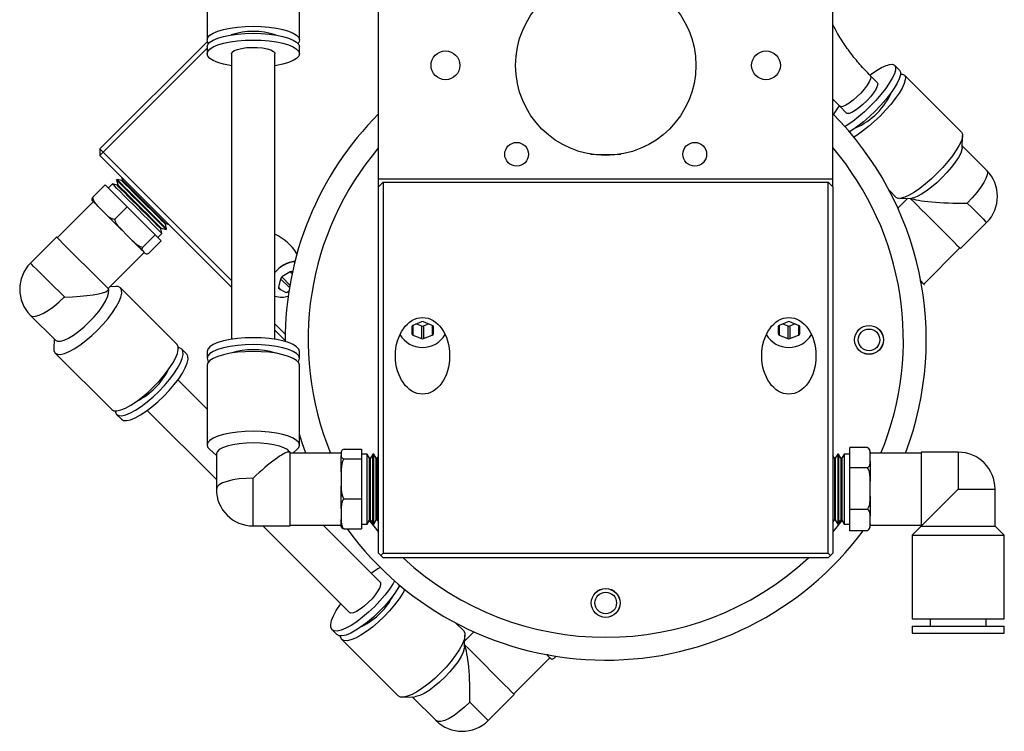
# Model space of a CAD drawing. Header units: inches. Extents: x 1.7 to 30.3, y 1.1 to 21.6.
# Tile 7 of 8: x 24.9 to 30.3, y 9.1 to 13. Entities that reach past the tile are written whole.
import ezdxf

# ---------------------------------------------------------------- set-up
doc = ezdxf.new("R2010")
doc.units = ezdxf.units.IN
doc.header["$MEASUREMENT"] = 0

msp = doc.modelspace()

# ---------------------------------------------------------------- linework, layer by layer
at = {"color": 7, "linetype": 'Continuous', "lineweight": 25}
for p, q in [((26.8853, 12.0923), (26.8853, 13.5728)), ((29.3653, 12.0923), (29.3653, 13.5728)), ((25.9491, 13.2872), (25.9491, 12.851)), ((26.453, 12.851), (26.453, 13.2872)), ((25.3638, 12.2557), (25.9507, 12.8426)), ((25.9491, 12.8056), (25.3815, 12.238)), ((25.9491, 12.8134), (25.9491, 12.7758)), ((26.453, 12.7758), (26.453, 12.8134)), ((26.083, 12.7758), (26.083, 11.2154)), ((26.3192, 11.2154), (26.3192, 12.7758)), ((29.7291, 12.6862), (29.7022, 12.7131)), ((29.6075, 12.6185), (29.5702, 12.6558)), ((30.0683, 12.3471), (29.756, 12.6593)), ((29.3653, 12.5282), (29.4032, 12.4888)), ((29.4032, 12.4888), (29.4405, 12.4515)), ((30.0716, 12.2623), (30.074, 12.3288)), ((30.205, 12.139), (30.072, 12.2721)), ((25.3815, 12.238), (25.3638, 12.2557)), ((25.3638, 12.2557), (25.3638, 12.2203)), ((25.3815, 12.238), (25.3638, 12.2203)), ((26.083, 11.5012), (25.3638, 12.2203)), ((25.3815, 12.238), (26.083, 11.5366)), ((25.482, 12.1021), (25.4864, 12.0859)), ((25.3251, 11.9922), (25.3923, 12.0594)), ((25.3923, 12.0594), (25.5119, 11.9398)), ((25.432, 12.0643), (25.4097, 12.042)), ((25.4579, 12.0574), (25.432, 12.0643)), ((25.4572, 12.0896), (25.4542, 12.0865)), ((25.4542, 12.0865), (25.4611, 12.0606)), ((25.4831, 12.0826), (25.4572, 12.0896)), ((25.4611, 12.0606), (25.4579, 12.0574)), ((25.4864, 12.0859), (25.4831, 12.0826)), ((26.8853, 12.0923), (29.3653, 12.0923)), ((26.8853, 12.0483), (26.8853, 12.0923)), ((26.8853, 12.0483), (26.9103, 12.0733)), ((26.8853, 10.0473), (26.8853, 12.0483)), ((26.9103, 12.0733), (29.3403, 12.0733)), ((26.9103, 12.0733), (26.9103, 10.0473)), ((29.3403, 12.0733), (29.3653, 12.0483)), ((29.3403, 10.0473), (29.3403, 12.0733)), ((29.3653, 12.0483), (29.3653, 12.0923)), ((29.3653, 12.0483), (29.3653, 10.0473)), ((29.6725, 12.0302), (29.7119, 11.9907)), ((29.7302, 11.985), (29.7967, 11.9874)), ((25.328, 11.9679), (25.1309, 11.7708)), ((25.3526, 11.9432), (25.3742, 11.9217)), ((25.4447, 11.8726), (25.5119, 11.9398)), ((25.5119, 11.9398), (25.6647, 11.787)), ((29.7742, 11.9866), (29.7202, 11.9326)), ((25.3742, 11.9217), (25.3957, 11.9001)), ((25.7211, 11.8446), (25.7244, 11.8479)), ((25.728, 11.8188), (25.7211, 11.8446)), ((25.7244, 11.8479), (25.7406, 11.8436)), ((30.0625, 11.7114), (30.205, 11.854)), ((25.1275, 11.7741), (24.985, 11.6316)), ((25.4829, 11.813), (25.5104, 11.7855)), ((25.5104, 11.7855), (25.5379, 11.758)), ((25.5975, 11.7198), (25.6647, 11.787)), ((25.6647, 11.787), (25.6979, 11.7538)), ((25.6805, 11.7712), (25.7028, 11.7935)), ((25.6958, 11.8194), (25.6991, 11.8227)), ((25.7028, 11.7935), (25.6958, 11.8194)), ((25.6991, 11.8227), (25.725, 11.8157)), ((25.725, 11.8157), (25.728, 11.8188)), ((25.6306, 11.6866), (25.6979, 11.7538)), ((25.4092, 11.4924), (25.6063, 11.6895)), ((25.5974, 11.6985), (25.6033, 11.6925)), ((25.6033, 11.6925), (25.6093, 11.6865)), ((29.8621, 11.5177), (30.0592, 11.7148)), ((26.4026, 11.584), (26.3573, 11.5561)), ((26.4129, 11.5737), (26.4026, 11.584)), ((26.4151, 11.5837), (26.4125, 11.5851)), ((26.4149, 11.5828), (26.4125, 11.5851)), ((25.4508, 11.5045), (25.4199, 11.503)), ((26.3503, 11.5467), (26.3396, 11.4997)), ((26.3987, 11.4983), (26.3503, 11.5467)), ((26.4011, 11.5123), (26.3573, 11.5561)), ((29.8454, 11.5343), (29.8486, 11.5311)), ((29.8566, 11.5231), (29.8486, 11.5311)), ((29.8646, 11.5151), (29.8566, 11.5231)), ((29.8646, 11.5151), (29.865, 11.5147)), ((25.4062, 11.4826), (25.4126, 11.489)), ((25.7844, 11.1885), (25.476, 11.4969)), ((26.3543, 11.485), (26.3396, 11.4997)), ((26.3425, 11.4915), (26.377, 11.4725)), ((26.3869, 11.4736), (26.3957, 11.479)), ((26.3964, 11.4838), (26.3953, 11.4788)), ((24.985, 11.3465), (25.1212, 11.2103)), ((26.3192, 11.3003), (26.3755, 11.244)), ((27.1194, 11.311), (27.0721, 11.2917)), ((27.0721, 11.2917), (27.0721, 11.2387)), ((27.0924, 11.3), (27.1194, 11.289)), ((27.1194, 11.289), (27.1194, 11.2194)), ((27.1784, 11.2917), (27.1312, 11.311)), ((27.1312, 11.289), (27.1581, 11.3)), ((27.1312, 11.289), (27.1312, 11.2194)), ((27.1784, 11.2917), (27.1784, 11.2387)), ((29.1194, 11.311), (29.0721, 11.2917)), ((29.0721, 11.2917), (29.0721, 11.2387)), ((29.0924, 11.3), (29.1194, 11.289)), ((29.1194, 11.289), (29.1194, 11.2194)), ((29.1784, 11.2917), (29.1312, 11.311)), ((29.1312, 11.289), (29.1581, 11.3)), ((29.1312, 11.289), (29.1312, 11.2194)), ((29.1784, 11.2917), (29.1784, 11.2387)), ((26.3753, 11.2089), (26.3192, 11.265)), ((27.0662, 11.2845), (27.0662, 11.2459)), ((27.0721, 11.2387), (27.1194, 11.2194)), ((27.1312, 11.2194), (27.1784, 11.2387)), ((27.1843, 11.2459), (27.1843, 11.2845)), ((29.0662, 11.2845), (29.0662, 11.2459)), ((29.0721, 11.2387), (29.1194, 11.2194)), ((29.1312, 11.2194), (29.1784, 11.2387)), ((29.1843, 11.2459), (29.1843, 11.2845)), ((25.1145, 11.217), (25.112, 11.1658)), ((25.1196, 11.1406), (25.4281, 10.8322)), ((25.8376, 11.1353), (25.811, 11.1619)), ((25.9491, 11.1495), (25.9491, 11.1119)), ((26.453, 11.1119), (26.453, 11.1495)), ((25.9491, 11.0743), (25.9491, 10.6381)), ((26.453, 10.6381), (26.453, 11.0743)), ((25.9491, 10.8345), (25.7896, 10.994)), ((25.4546, 10.8056), (25.4812, 10.779)), ((25.6225, 10.827), (25.9995, 10.45)), ((25.9615, 10.6149), (25.9995, 10.5805)), ((25.9995, 10.59), (25.9995, 10.3973)), ((26.4026, 10.5988), (26.3936, 10.5988)), ((26.4026, 10.1957), (26.4026, 10.5988)), ((26.6814, 10.5941), (26.4026, 10.5941)), ((26.4177, 10.5941), (26.4406, 10.6149)), ((26.6814, 10.5982), (26.6814, 10.5886)), ((26.6965, 10.6153), (26.7916, 10.6153)), ((26.7916, 10.6153), (26.7916, 10.5619)), ((29.554, 10.6245), (29.4589, 10.6245)), ((29.4589, 10.5138), (29.4589, 10.6245)), ((29.5578, 10.6219), (29.5565, 10.623)), ((29.5691, 10.5983), (29.5691, 10.5891)), ((29.8479, 10.5941), (29.5691, 10.5941)), ((30.0494, 10.5988), (29.8479, 10.5988)), ((29.8479, 10.5988), (29.8479, 10.1957)), ((30.0494, 10.5988), (30.0494, 10.3973)), ((26.6814, 10.5886), (26.6814, 10.579)), ((26.6814, 10.4921), (26.6814, 10.579)), ((26.6965, 10.5619), (26.7916, 10.5619)), ((26.8231, 10.5888), (26.7916, 10.5888)), ((26.7916, 10.5619), (26.7916, 10.3438)), ((26.8231, 10.2058), (26.8231, 10.5888)), ((26.8365, 10.5655), (26.8231, 10.5887)), ((26.8411, 10.5655), (26.8365, 10.5655)), ((26.8365, 10.229), (26.8365, 10.5655)), ((26.8545, 10.5887), (26.8411, 10.5655)), ((26.8411, 10.229), (26.8411, 10.5655)), ((26.8588, 10.5888), (26.8545, 10.5888)), ((26.8545, 10.2058), (26.8545, 10.5888)), ((26.8588, 10.2058), (26.8588, 10.5888)), ((26.8722, 10.5655), (26.8588, 10.5887)), ((26.8769, 10.5655), (26.8722, 10.5655)), ((26.8722, 10.229), (26.8722, 10.5655)), ((26.8853, 10.5801), (26.8769, 10.5655)), ((26.8769, 10.229), (26.8769, 10.5655)), ((29.3737, 10.5655), (29.3653, 10.5801)), ((29.3783, 10.5655), (29.3737, 10.5655)), ((29.3737, 10.5655), (29.3737, 10.229)), ((29.3917, 10.5887), (29.3783, 10.5655)), ((29.3783, 10.5655), (29.3783, 10.229)), ((29.396, 10.5888), (29.3917, 10.5888)), ((29.3917, 10.5888), (29.3917, 10.2058)), ((29.396, 10.5888), (29.396, 10.2058)), ((29.4094, 10.5655), (29.396, 10.5887)), ((29.414, 10.5655), (29.4094, 10.5655)), ((29.4094, 10.5655), (29.4094, 10.229)), ((29.4274, 10.5887), (29.414, 10.5655)), ((29.414, 10.5655), (29.414, 10.229)), ((29.4589, 10.5888), (29.4274, 10.5888)), ((29.4274, 10.5888), (29.4274, 10.2058)), ((29.5691, 10.5692), (29.5691, 10.5891)), ((29.5691, 10.5492), (29.5691, 10.5692)), ((29.5691, 10.5492), (29.5691, 10.4411)), ((26.6814, 10.4921), (26.6814, 10.4528)), ((29.4589, 10.2865), (29.4589, 10.5138)), ((29.554, 10.5138), (29.4589, 10.5138)), ((26.2011, 10.1957), (26.2011, 10.457)), ((26.6814, 10.4528), (26.6814, 10.4136)), ((29.5691, 10.4002), (29.5691, 10.4411)), ((26.6814, 10.2911), (26.6814, 10.4136)), ((29.5691, 10.3593), (29.5691, 10.4002)), ((30.0494, 10.3973), (30.251, 10.3973)), ((30.251, 10.1955), (30.251, 10.3973)), ((26.6965, 10.3438), (26.7916, 10.3438)), ((26.7916, 10.3438), (26.7916, 10.1792)), ((29.5691, 10.3593), (29.5691, 10.2492)), ((26.6814, 10.2911), (26.6814, 10.2615)), ((29.554, 10.2865), (29.4589, 10.2865)), ((29.4589, 10.17), (29.4589, 10.2865)), ((26.6814, 10.2615), (26.6814, 10.2319)), ((26.6814, 10.1963), (26.6814, 10.2319)), ((26.8231, 10.2058), (26.8365, 10.229)), ((26.8365, 10.229), (26.8411, 10.229)), ((26.8411, 10.229), (26.8545, 10.2058)), ((26.8588, 10.2058), (26.8722, 10.229)), ((26.8722, 10.229), (26.8769, 10.229)), ((26.8769, 10.229), (26.8853, 10.2145)), ((29.3653, 10.2145), (29.3737, 10.229)), ((29.3737, 10.229), (29.3783, 10.229)), ((29.3783, 10.229), (29.3917, 10.2058)), ((29.396, 10.2058), (29.4094, 10.229)), ((29.4094, 10.229), (29.414, 10.229)), ((29.414, 10.229), (29.4274, 10.2058)), ((29.5691, 10.2283), (29.5691, 10.2492)), ((29.5691, 10.2073), (29.5691, 10.2283)), ((26.2011, 10.1957), (26.4026, 10.1957)), ((26.2538, 10.1957), (26.7259, 9.7236)), ((26.4026, 10.2004), (26.6814, 10.2004)), ((26.8929, 9.8907), (26.5832, 10.2004)), ((26.6965, 10.1792), (26.7916, 10.1792)), ((26.7916, 10.2058), (26.8231, 10.2058)), ((26.8545, 10.2058), (26.8588, 10.2058)), ((29.3917, 10.2058), (29.396, 10.2058)), ((29.4274, 10.2058), (29.4589, 10.2058)), ((29.554, 10.17), (29.4589, 10.17)), ((29.5563, 10.1719), (29.554, 10.17)), ((29.5691, 10.2073), (29.5691, 10.1962)), ((29.5691, 10.2004), (29.8479, 10.2004)), ((29.8479, 10.1955), (29.7975, 10.1451)), ((29.8479, 10.1957), (29.8479, 10.1955)), ((29.8479, 10.1955), (30.251, 10.1955)), ((30.3014, 10.1451), (30.251, 10.1955)), ((29.7975, 10.1451), (29.7975, 9.6884)), ((29.7975, 10.1451), (30.3014, 10.1451)), ((30.3014, 9.6884), (30.3014, 10.1451)), ((26.8978, 10.0348), (26.8853, 10.0473)), ((26.8978, 10.0348), (26.9103, 10.0473)), ((26.9103, 10.0223), (26.8978, 10.0348)), ((26.9103, 10.0473), (29.3403, 10.0473)), ((29.3403, 10.0223), (26.9103, 10.0223)), ((29.3403, 10.0473), (29.3528, 10.0348)), ((29.3528, 10.0348), (29.3403, 10.0223)), ((29.3528, 10.0348), (29.3653, 10.0473)), ((29.7975, 9.6884), (30.3014, 9.6884)), ((29.8959, 9.6884), (29.8959, 9.649)), ((30.203, 9.649), (30.203, 9.6884)), ((26.6312, 9.629), (26.6578, 9.6024)), ((27.3492, 9.6237), (27.3076, 9.6653)), ((29.7975, 9.649), (29.7975, 9.6097)), ((29.7975, 9.649), (30.3014, 9.649)), ((30.3014, 9.6097), (30.3014, 9.649)), ((26.6844, 9.5758), (26.9928, 9.2674)), ((27.3536, 9.5339), (27.3568, 9.5985)), ((27.4052, 9.6175), (27.3553, 9.5676)), ((29.7975, 9.6097), (30.3014, 9.6097)), ((27.623, 9.2786), (27.8201, 9.4757)), ((27.8111, 9.4847), (27.8035, 9.4924)), ((27.8111, 9.4847), (27.8171, 9.4787)), ((27.8171, 9.4787), (27.8231, 9.4727)), ((27.8444, 9.4728), (27.8551, 9.4835)), ((27.018, 9.2598), (27.0826, 9.2629)), ((27.0692, 9.2623), (27.1988, 9.1327)), ((27.4838, 9.1327), (27.6264, 9.2753))]:
    msp.add_line(p, q, dxfattribs=at)
at = {"color": 7, "linetype": 'Continuous', "lineweight": 25, "flags": 128}
for points in [[(25.9491, 12.851), (25.9529, 12.864), (25.9643, 12.8766), (25.9829, 12.8884), (26.008, 12.899), (26.0391, 12.9082), (26.0751, 12.9157), (26.1149, 12.9212), (26.1573, 12.9246), (26.2011, 12.9257), (26.2448, 12.9246), (26.2872, 12.9212), (26.3271, 12.9157), (26.363, 12.9082), (26.3941, 12.899), (26.4193, 12.8884), (26.4378, 12.8766), (26.4492, 12.864), (26.453, 12.851), (26.4492, 12.8381), (26.4449, 12.8322)], [(25.9491, 12.8134), (25.9529, 12.8264), (25.9643, 12.839), (25.9829, 12.8508), (26.008, 12.8614), (26.0391, 12.8706), (26.0751, 12.8781), (26.1149, 12.8836), (26.1573, 12.887), (26.2011, 12.8881), (26.2448, 12.887), (26.2872, 12.8836), (26.3271, 12.8781), (26.363, 12.8706), (26.3941, 12.8614), (26.4193, 12.8508), (26.4378, 12.839), (26.4492, 12.8264), (26.453, 12.8134), (26.453, 12.8134)], [(25.9572, 12.8322), (25.9529, 12.8381), (25.9491, 12.851)], [(25.9491, 12.7758), (25.9529, 12.7888), (25.9643, 12.8014), (25.9829, 12.8132), (26.008, 12.8238), (26.0391, 12.833), (26.0751, 12.8405), (26.1149, 12.846), (26.1573, 12.8494), (26.2011, 12.8505), (26.2448, 12.8494), (26.2872, 12.846), (26.3271, 12.8405), (26.363, 12.833), (26.3941, 12.8238), (26.4193, 12.8132), (26.4378, 12.8014), (26.4492, 12.7888), (26.453, 12.7758), (26.4492, 12.7629), (26.4378, 12.7503), (26.4193, 12.7385), (26.3941, 12.7278), (26.363, 12.7186), (26.3271, 12.7111), (26.3192, 12.7098)], [(26.083, 12.7758), (26.0867, 12.7845), (26.0976, 12.7927), (26.115, 12.7998), (26.1378, 12.8054), (26.1646, 12.8091), (26.1936, 12.8108), (26.2232, 12.8102), (26.2514, 12.8075), (26.2764, 12.8028), (26.2966, 12.7964), (26.3109, 12.7887), (26.3182, 12.7802), (26.3192, 12.7758)], [(26.083, 12.7098), (26.0751, 12.7111), (26.0391, 12.7186), (26.008, 12.7278), (25.9829, 12.7385), (25.9643, 12.7503), (25.9529, 12.7629), (25.9491, 12.7758)], [(29.7022, 12.7131), (29.7074, 12.7025), (29.707, 12.6868), (29.7011, 12.6665), (29.6897, 12.6422), (29.6734, 12.6147), (29.6525, 12.5847), (29.6277, 12.5532), (29.5997, 12.5211), (29.5695, 12.4895), (29.5379, 12.4593), (29.5058, 12.4313), (29.4743, 12.4065), (29.4443, 12.3856), (29.4312, 12.3774)], [(29.7291, 12.6862), (29.7343, 12.6756), (29.7339, 12.6599), (29.728, 12.6396), (29.7166, 12.6153), (29.7003, 12.5878), (29.6794, 12.5578), (29.6546, 12.5263), (29.6267, 12.4942), (29.5964, 12.4626), (29.5648, 12.4323), (29.5327, 12.4044), (29.5012, 12.3796), (29.4712, 12.3587), (29.4559, 12.3492)], [(29.5684, 12.6594), (29.5737, 12.6634), (29.6037, 12.6843), (29.6313, 12.7007), (29.6556, 12.712), (29.6759, 12.7179), (29.6916, 12.7183), (29.7022, 12.7131)], [(29.5702, 12.6558), (29.5728, 12.6502), (29.5713, 12.6386), (29.5645, 12.6228), (29.5529, 12.6039), (29.537, 12.5829), (29.518, 12.5613), (29.4971, 12.5404), (29.4755, 12.5215), (29.4546, 12.5058), (29.4357, 12.4942), (29.42, 12.4876), (29.4085, 12.4863), (29.4032, 12.4888)], [(29.756, 12.6593), (29.7612, 12.6487), (29.7608, 12.633), (29.7549, 12.6127), (29.7436, 12.5884), (29.7272, 12.5608), (29.7063, 12.5309), (29.6815, 12.4994), (29.6536, 12.4673), (29.6233, 12.4357), (29.5917, 12.4054), (29.5596, 12.3775), (29.5281, 12.3527), (29.4982, 12.3318), (29.4798, 12.3205)], [(29.7346, 12.6648), (29.7454, 12.6645), (29.756, 12.6593)], [(29.6075, 12.6185), (29.6102, 12.6106), (29.6075, 12.5979), (29.5995, 12.5813), (29.5868, 12.5617), (29.5701, 12.5405), (29.5505, 12.5189), (29.5293, 12.4984), (29.5077, 12.4801), (29.4872, 12.4653), (29.469, 12.4549), (29.4542, 12.4495), (29.4438, 12.4494), (29.4405, 12.4515)], [(30.0683, 12.3471), (30.0735, 12.3365), (30.0731, 12.3208), (30.0671, 12.3005), (30.0558, 12.2762), (30.0395, 12.2486), (30.0186, 12.2186), (29.9938, 12.1871), (29.9658, 12.1551), (29.9356, 12.1234), (29.9039, 12.0932), (29.8719, 12.0652), (29.8404, 12.0404), (29.8104, 12.0195), (29.7828, 12.0032), (29.7585, 11.9919), (29.7382, 11.9859), (29.7225, 11.9855), (29.7119, 11.9907)], [(30.0716, 12.2623), (30.0702, 12.2522), (30.0633, 12.2327), (30.0511, 12.2095), (30.034, 12.1834), (30.0127, 12.1554), (29.988, 12.1266), (29.9609, 12.0981), (29.9324, 12.071), (29.9036, 12.0463), (29.8756, 12.025), (29.8495, 12.0079), (29.8262, 11.9957), (29.8068, 11.9888), (29.7967, 11.9874)], [(30.205, 12.139), (30.2094, 12.1292), (30.2081, 12.1143), (30.2012, 12.0948), (30.189, 12.0716), (30.1719, 12.0454), (30.1507, 12.0174), (30.126, 11.9886), (30.0989, 11.9601)], [(25.7028, 11.7935), (25.702, 11.7942), (25.6964, 11.7998), (25.6856, 11.8107), (25.6698, 11.8264), (25.6499, 11.8463), (25.6266, 11.8696), (25.6009, 11.8954), (25.5738, 11.9225), (25.5465, 11.9498), (25.52, 11.9763), (25.4954, 12.0009), (25.4738, 12.0225), (25.456, 12.0403), (25.4428, 12.0535), (25.4346, 12.0616), (25.432, 12.0643)], [(25.725, 11.8157), (25.7243, 11.8165), (25.7187, 11.8221), (25.7078, 11.8329), (25.6921, 11.8487), (25.6721, 11.8686), (25.6489, 11.8919), (25.6231, 11.9176), (25.596, 11.9447), (25.5687, 11.972), (25.5422, 11.9985), (25.5176, 12.0231), (25.496, 12.0447), (25.4782, 12.0625), (25.465, 12.0757), (25.4569, 12.0838), (25.4542, 12.0865)], [(25.728, 11.8188), (25.7273, 11.8195), (25.7217, 11.8251), (25.7108, 11.836), (25.6951, 11.8517), (25.6752, 11.8716), (25.6519, 11.8949), (25.6262, 11.9206), (25.5991, 11.9477), (25.5717, 11.9751), (25.5452, 12.0016), (25.5206, 12.0261), (25.499, 12.0477), (25.4813, 12.0655), (25.468, 12.0788), (25.4599, 12.0869), (25.4572, 12.0896)], [(25.6958, 11.8194), (25.6948, 11.8204), (25.6887, 11.8266), (25.6773, 11.8379), (25.6612, 11.854), (25.6412, 11.874), (25.6182, 11.897), (25.5933, 11.922), (25.5675, 11.9477), (25.5423, 11.973), (25.5186, 11.9966), (25.4977, 12.0176), (25.4804, 12.0348), (25.4677, 12.0475), (25.4601, 12.0552), (25.4579, 12.0574)], [(25.6991, 11.8227), (25.6981, 11.8237), (25.6919, 11.8298), (25.6806, 11.8412), (25.6645, 11.8573), (25.6445, 11.8773), (25.6215, 11.9003), (25.5965, 11.9252), (25.5708, 11.951), (25.5455, 11.9762), (25.5219, 11.9999), (25.5009, 12.0208), (25.4837, 12.0381), (25.471, 12.0508), (25.4633, 12.0584), (25.4611, 12.0606)], [(25.7211, 11.8446), (25.72, 11.8457), (25.7139, 11.8518), (25.7025, 11.8632), (25.6865, 11.8792), (25.6665, 11.8992), (25.6435, 11.9223), (25.6185, 11.9472), (25.5928, 11.9729), (25.5675, 11.9982), (25.5438, 12.0219), (25.5229, 12.0428), (25.5057, 12.0601), (25.4929, 12.0728), (25.4853, 12.0804), (25.4831, 12.0826)], [(25.7244, 11.8479), (25.7233, 11.849), (25.7172, 11.8551), (25.7058, 11.8665), (25.6898, 11.8825), (25.6698, 11.9025), (25.6467, 11.9255), (25.6218, 11.9505), (25.5961, 11.9762), (25.5708, 12.0015), (25.5471, 12.0252), (25.5262, 12.0461), (25.5089, 12.0633), (25.4962, 12.0761), (25.4886, 12.0837), (25.4864, 12.0859)], [(25.3526, 11.9432), (25.3463, 11.9495), (25.3407, 11.9551), (25.3359, 11.9599), (25.332, 11.9638), (25.3289, 11.9669), (25.3267, 11.9691), (25.3254, 11.9704), (25.325, 11.9709)], [(29.7869, 11.987), (29.7919, 11.982), (29.8066, 11.9674), (29.8256, 11.9483), (29.8482, 11.9257), (29.8736, 11.9003), (29.9008, 11.8731), (29.9288, 11.8452), (29.9563, 11.8176), (29.9825, 11.7914), (30.0063, 11.7676), (30.0268, 11.7471), (30.0431, 11.7308), (30.0548, 11.7192), (30.0612, 11.7127), (30.0625, 11.7114)], [(30.0989, 11.9601), (30.1251, 11.9339), (30.1488, 11.9101), (30.1693, 11.8897), (30.1857, 11.8733), (30.1973, 11.8617), (30.2038, 11.8552), (30.205, 11.854)], [(25.4829, 11.813), (25.4716, 11.8243), (25.4602, 11.8356), (25.449, 11.8469), (25.4378, 11.858), (25.4268, 11.869), (25.4161, 11.8797), (25.4057, 11.8901), (25.3957, 11.9001)], [(25.4126, 11.489), (25.412, 11.4896), (25.4067, 11.4949), (25.3962, 11.5055), (25.3808, 11.5208), (25.3612, 11.5405), (25.338, 11.5636), (25.3123, 11.5893), (25.2849, 11.6167), (25.257, 11.6446), (25.2296, 11.6721), (25.2037, 11.698), (25.1803, 11.7213), (25.1605, 11.7412), (25.1448, 11.7569), (25.1339, 11.7677), (25.1283, 11.7733), (25.1275, 11.7741)], [(25.5974, 11.6985), (25.5924, 11.7034), (25.5867, 11.7092), (25.5802, 11.7157), (25.5729, 11.7229), (25.565, 11.7308), (25.5565, 11.7393), (25.5475, 11.7484), (25.5379, 11.758)], [(25.1698, 11.4468), (25.1424, 11.4742), (25.1145, 11.5021), (25.087, 11.5295), (25.0611, 11.5554), (25.0378, 11.5788), (25.0179, 11.5986), (25.0022, 11.6143), (24.9914, 11.6252), (24.9858, 11.6308), (24.985, 11.6316)], [(25.1196, 11.1406), (25.1315, 11.1341), (25.1484, 11.1333), (25.1699, 11.138), (25.1953, 11.1483), (25.2237, 11.1638), (25.2545, 11.1839), (25.2865, 11.2082), (25.3189, 11.2358), (25.3506, 11.2659), (25.3808, 11.2977), (25.4084, 11.3301), (25.4326, 11.3621), (25.4528, 11.3928), (25.4682, 11.4213), (25.4785, 11.4466), (25.4833, 11.4681), (25.4824, 11.485), (25.476, 11.4969), (25.4641, 11.5034), (25.4508, 11.5045)], [(25.1212, 11.2103), (25.1322, 11.2047), (25.1483, 11.2049), (25.1687, 11.2108), (25.1929, 11.2221), (25.2197, 11.2385), (25.2483, 11.2592), (25.2774, 11.2835), (25.306, 11.3105), (25.333, 11.3392), (25.3574, 11.3683), (25.3781, 11.3968), (25.3944, 11.4237), (25.4058, 11.4478), (25.4116, 11.4683), (25.4118, 11.4843), (25.411, 11.4875)], [(24.985, 11.3465), (24.996, 11.341), (25.012, 11.3412), (25.0325, 11.3471), (25.0566, 11.3584), (25.0835, 11.3747), (25.112, 11.3955), (25.1411, 11.4198), (25.1698, 11.4468)], [(25.4281, 10.8322), (25.4399, 10.8257), (25.4569, 10.8249), (25.4783, 10.8296), (25.5037, 10.8399), (25.5322, 10.8554), (25.5629, 10.8755), (25.5949, 10.8998), (25.6273, 10.9274), (25.659, 10.9575), (25.6892, 10.9893), (25.7168, 11.0216), (25.741, 11.0537), (25.7612, 11.0844), (25.7767, 11.1129), (25.7869, 11.1382), (25.7917, 11.1597), (25.7909, 11.1766), (25.7844, 11.1885), (25.7844, 11.1885)], [(26.453, 11.1495), (26.4492, 11.1624), (26.4378, 11.175), (26.4193, 11.1868), (26.3941, 11.1975), (26.363, 11.2067), (26.3271, 11.2142), (26.2872, 11.2197), (26.2448, 11.223), (26.2011, 11.2242), (26.1573, 11.223), (26.1149, 11.2197), (26.0751, 11.2142), (26.0391, 11.2067), (26.008, 11.1975), (25.9829, 11.1868), (25.9643, 11.175), (25.9529, 11.1624), (25.9491, 11.1495)], [(26.4449, 11.0931), (26.4492, 11.0989), (26.453, 11.1119), (26.4492, 11.1248), (26.4378, 11.1374), (26.4193, 11.1492), (26.3941, 11.1599), (26.363, 11.1691), (26.3271, 11.1766), (26.2872, 11.1821), (26.2448, 11.1854), (26.2011, 11.1866), (26.1573, 11.1854), (26.1149, 11.1821), (26.0751, 11.1766), (26.0391, 11.1691), (26.008, 11.1599), (25.9829, 11.1492), (25.9643, 11.1374), (25.9529, 11.1248), (25.9491, 11.1119)], [(25.112, 11.1658), (25.1132, 11.1525), (25.1196, 11.1406)], [(25.4546, 10.8056), (25.4665, 10.7991), (25.4835, 10.7983), (25.5049, 10.803), (25.5303, 10.8133), (25.5587, 10.8288), (25.5895, 10.8489), (25.6215, 10.8732), (25.6539, 10.9008), (25.6856, 10.9309), (25.7158, 10.9627), (25.7434, 10.9951), (25.7676, 11.0271), (25.7878, 11.0578), (25.8032, 11.0863), (25.8135, 11.1116), (25.8183, 11.1331), (25.8174, 11.15), (25.811, 11.1619), (25.7991, 11.1684), (25.792, 11.1695)], [(25.4812, 10.779), (25.4931, 10.7725), (25.51, 10.7717), (25.5315, 10.7765), (25.5569, 10.7867), (25.5853, 10.8022), (25.6161, 10.8223), (25.6481, 10.8466), (25.6805, 10.8742), (25.7122, 10.9043), (25.7424, 10.9361), (25.77, 10.9685), (25.7942, 11.0005), (25.8144, 11.0312), (25.8298, 11.0597), (25.8401, 11.0851), (25.8449, 11.1065), (25.844, 11.1235), (25.8376, 11.1353), (25.8376, 11.1353)], [(26.453, 11.0743), (26.4492, 11.0872), (26.4378, 11.0998), (26.4193, 11.1116), (26.3941, 11.1223), (26.363, 11.1315), (26.3271, 11.139), (26.2872, 11.1445), (26.2448, 11.1478), (26.2011, 11.149), (26.1573, 11.1478), (26.1149, 11.1445), (26.0751, 11.139), (26.0391, 11.1315), (26.008, 11.1223), (25.9829, 11.1116), (25.9643, 11.0998), (25.9529, 11.0872), (25.9491, 11.0743)], [(25.9491, 11.1119), (25.9529, 11.0989), (25.9572, 11.0931)], [(25.4471, 10.8246), (25.4482, 10.8175), (25.4546, 10.8056)], [(26.4406, 10.6149), (26.4492, 10.6251), (26.453, 10.6381), (26.4492, 10.6511), (26.4378, 10.6636), (26.4193, 10.6754), (26.3941, 10.6861), (26.363, 10.6953), (26.3271, 10.7028), (26.2872, 10.7083), (26.2448, 10.7117), (26.2011, 10.7128), (26.1573, 10.7117), (26.1149, 10.7083), (26.0751, 10.7028), (26.0391, 10.6953), (26.008, 10.6861), (25.9829, 10.6754), (25.9643, 10.6636), (25.9529, 10.6511), (25.9491, 10.6381)], [(26.4004, 10.5988), (26.3988, 10.6016), (26.3873, 10.6128), (26.3687, 10.6232), (26.3436, 10.6322), (26.3131, 10.6397), (26.2782, 10.6452), (26.2404, 10.6486), (26.2011, 10.6497), (26.1617, 10.6486), (26.1239, 10.6452), (26.0891, 10.6397), (26.0585, 10.6322), (26.0335, 10.6232), (26.0148, 10.6128), (26.0034, 10.6016), (25.9995, 10.59)], [(26.4882, 10.5941), (26.4681, 10.65), (26.453, 10.6966)], [(25.9491, 10.6381), (25.9529, 10.6251), (25.9615, 10.6149)], [(26.2011, 10.457), (26.1617, 10.4559), (26.1239, 10.4525), (26.0891, 10.447), (26.0585, 10.4395), (26.0335, 10.4305), (26.0148, 10.4201), (26.0034, 10.4089), (25.9995, 10.3973)], [(30.0494, 10.3973), (30.0144, 10.3623), (29.9805, 10.3283), (29.9487, 10.2965), (29.9199, 10.2677), (29.895, 10.2429), (29.8749, 10.2227), (29.86, 10.2078), (29.8509, 10.1988), (29.8479, 10.1957)], [(26.8344, 10.2254), (26.8659, 10.1856), (26.8853, 10.1623)], [(29.3653, 10.1623), (29.3671, 10.1645), (29.4161, 10.2254)], [(26.9727, 9.8957), (26.9644, 9.8812), (26.9442, 9.8505), (26.92, 9.8185), (26.8924, 9.7861), (26.8622, 9.7543), (26.8305, 9.7242), (26.7981, 9.6966), (26.7661, 9.6723), (26.7353, 9.6522), (26.7069, 9.6367), (26.6815, 9.6265), (26.66, 9.6217), (26.6431, 9.6225), (26.6312, 9.629)], [(27.0007, 9.8717), (26.991, 9.8546), (26.9708, 9.8239), (26.9466, 9.7919), (26.9189, 9.7595), (26.8888, 9.7278), (26.8571, 9.6976), (26.8247, 9.67), (26.7926, 9.6457), (26.7619, 9.6256), (26.7335, 9.6101), (26.7081, 9.5999), (26.6866, 9.5951), (26.6697, 9.5959), (26.6578, 9.6024)], [(27.029, 9.8484), (27.0176, 9.828), (26.9974, 9.7973), (26.9731, 9.7653), (26.9455, 9.7329), (26.9154, 9.7012), (26.8837, 9.671), (26.8513, 9.6434), (26.8192, 9.6192), (26.7885, 9.599), (26.76, 9.5835), (26.7347, 9.5733), (26.7132, 9.5685), (26.6963, 9.5694), (26.6844, 9.5758)], [(26.8929, 9.8907), (26.8954, 9.8869), (26.8962, 9.8757), (26.8915, 9.8602), (26.8817, 9.8413), (26.8674, 9.8203), (26.8494, 9.7985), (26.8289, 9.7772), (26.8071, 9.7578), (26.7856, 9.7415), (26.7655, 9.7293), (26.7481, 9.722), (26.7347, 9.7201), (26.7259, 9.7236)], [(26.6312, 9.629), (26.6248, 9.6409), (26.6239, 9.6578), (26.6287, 9.6793), (26.639, 9.7046), (26.6544, 9.7331), (26.6746, 9.7638), (26.6792, 9.7703)], [(27.3492, 9.6237), (27.3556, 9.6119), (27.3565, 9.5949), (27.3517, 9.5735), (27.3414, 9.5481), (27.326, 9.5196), (27.3058, 9.4889), (27.2816, 9.4569), (27.2539, 9.4245), (27.2238, 9.3928), (27.1921, 9.3626), (27.1597, 9.335), (27.1277, 9.3107), (27.0969, 9.2906), (27.0685, 9.2751), (27.0431, 9.2649), (27.0216, 9.2601), (27.0047, 9.2609), (26.9928, 9.2674), (26.9928, 9.2674)], [(26.6844, 9.5758), (26.6779, 9.5877), (26.6769, 9.5948)], [(27.3536, 9.5339), (27.3529, 9.5271), (27.347, 9.5066), (27.3357, 9.4824), (27.3193, 9.4556), (27.2986, 9.427), (27.2743, 9.3979), (27.2473, 9.3693), (27.2187, 9.3423), (27.1895, 9.318), (27.161, 9.2972), (27.1341, 9.2809), (27.11, 9.2695), (27.0895, 9.2637), (27.0826, 9.2629)], [(27.6264, 9.2753), (27.6258, 9.2759), (27.6205, 9.2811), (27.61, 9.2917), (27.5946, 9.307), (27.575, 9.3267), (27.5518, 9.3498), (27.5261, 9.3756), (27.4987, 9.4029), (27.4708, 9.4309), (27.4433, 9.4583), (27.4174, 9.4842), (27.3941, 9.5075), (27.3742, 9.5274), (27.3586, 9.5431), (27.3543, 9.5473)], [(27.3835, 9.233), (27.3549, 9.206), (27.3258, 9.1817), (27.2972, 9.161), (27.2704, 9.1446), (27.2463, 9.1333), (27.2258, 9.1274), (27.2097, 9.1272), (27.1988, 9.1327)], [(27.4838, 9.1327), (27.4832, 9.1333), (27.478, 9.1386), (27.4674, 9.1491), (27.4521, 9.1645), (27.4324, 9.1841), (27.4093, 9.2073), (27.3835, 9.233)]]:
    msp.add_lwpolyline(points, dxfattribs=at)
at = {"color": 7, "linetype": 'Continuous', "lineweight": 25}
for centre, radius in [((28.1253, 12.7125), 0.492), ((27.2503, 12.7125), 0.0787), ((29.0003, 12.7125), 0.0787), ((27.6391, 12.2264), 0.065), ((28.6114, 12.2264), 0.065), ((29.5628, 11.2125), 0.079), ((29.5628, 11.2125), 0.0787), ((29.5628, 11.2125), 0.0591), ((28.1253, 9.775), 0.079), ((28.1253, 9.775), 0.0787), ((28.1253, 9.775), 0.0591)]:
    msp.add_circle(centre, radius, dxfattribs=at)
for centre, radius, start, end in [((26.2011, 12.5047), 0.3934, 72.0141, 107.9859), ((29.3312, 12.7278), 0.3905, 293.7252, 336.2749), ((29.8386, 12.1551), 0.5525, 142.6174, 148.3985), ((28.1253, 11.2125), 1.75, 135.1188, 180.2978), ((28.1253, 11.2125), 1.75, 339.3061, 45), ((28.1253, 11.2125), 1.625, 139.7362, 202.3682), ((28.1253, 11.2125), 1.625, 337.6318, 40.2638), ((28.1253, 13.4959), 1.271, 266.2571, 273.7429), ((30.0625, 11.9965), 0.2016, 315, 45), ((25.1275, 11.489), 0.2016, 135, 225), ((26.4518, 11.4751), 0.1692, 97.7581, 141.6288), ((26.4428, 11.4832), 0.1571, 95.3587, 141.9325), ((26.4085, 11.5758), 0.0101, 66.7443, 126.1101), ((26.3654, 11.5427), 0.0156, 121.2104, 165.2517), ((26.3463, 11.4975), 0.00713, 161.852, 237.6605), ((26.381, 11.4818), 0.0101, 246.7425, 306.111), ((27.0745, 11.2837), 0.00838, 106.9295, 174.6075), ((27.1253, 11.2961), 0.0161, 68.4182, 111.5818), ((27.1253, 11.3039), 0.0161, 248.4182, 291.5818), ((27.176, 11.2837), 0.00838, 5.3923, 73.07), ((29.0745, 11.2837), 0.00838, 106.93, 174.6077), ((29.1253, 11.2961), 0.0161, 68.4182, 111.5818), ((29.1253, 11.3039), 0.0161, 248.4182, 291.5818), ((29.176, 11.2837), 0.00838, 5.3925, 73.0705), ((27.1253, 11.3147), 0.1436, 210.8223, 329.1777), ((27.0745, 11.2467), 0.00838, 185.3927, 253.0715), ((27.176, 11.2467), 0.00838, 286.929, 354.6076), ((29.1253, 11.3147), 0.1436, 210.8223, 329.1777), ((29.0745, 11.2467), 0.00838, 185.3924, 253.071), ((29.176, 11.2467), 0.00838, 286.9285, 354.6073), ((27.1253, 11.2343), 0.0161, 248.4182, 291.5818), ((29.1253, 11.2343), 0.0161, 248.4182, 291.5818), ((26.2011, 10.7655), 0.3934, 72.0141, 107.9859), ((25.3879, 11.2287), 0.3934, 297.014, 332.986), ((29.5388, 10.5983), 0.0303, 0, 37.2418), ((30.0494, 10.3973), 0.2016, 0, 90), ((26.2011, 10.3973), 0.2016, 180, 270), ((28.1253, 11.2125), 1.75, 216.1899, 323.435), ((29.5388, 10.1962), 0.0303, 305.6249, 0), ((28.1253, 11.2125), 1.625, 227.0935, 312.9065), ((27.1337, 9.546), 0.4856, 119.5243, 126.2987), ((26.6177, 9.9989), 0.3934, 297.0143, 332.9858), ((27.3413, 9.2753), 0.2016, 225, 315)]:
    msp.add_arc(centre, radius, start, end, dxfattribs=at)
for centre, major_axis, ratio, start_param, end_param in [((30.0625, 11.9965), (0.2827, 0), 0.129726, 3.400458, 4.841394), ((26.2959, 11.6277), (0.148, -0.148), 0.707107, 1.268363, 2.057237), ((25.1275, 11.489), (0.2818, 0), 0.151623, 4.862866, 6.132708), ((26.2959, 11.6277), (0.148, -0.148), 0.707107, 5.456908, 5.883975), ((26.2011, 10.3973), (0.1993, 0.1993), 0.151623, 0.150477, 1.420319), ((27.3413, 9.2753), (0, 0.2818), 0.151623, 4.561912, 5.978018)]:
    msp.add_ellipse(centre, major_axis=major_axis, ratio=ratio, start_param=start_param, end_param=end_param, dxfattribs=at)
for centre in [(27.1253, 11.1254), (29.1253, 11.1254)]:
    msp.add_ellipse(centre, major_axis=(0, 0.2093), ratio=0.707107, dxfattribs=at)
for points, knots in [([(29.5702, 12.6558), (29.5604, 12.6658), (29.5312, 12.6957), (29.4863, 12.7477), (29.4377, 12.8126), (29.3968, 12.8754), (29.375, 12.9173), (29.3653, 12.9359)], [0, 0, 0, 0, 0.1179, 0.349846, 0.581889, 0.814133, 1, 1, 1, 1]), ([(25.325, 11.9709), (25.3248, 11.971), (25.3229, 11.973), (25.3206, 11.9765), (25.3205, 11.9834), (25.3238, 11.9897), (25.3251, 11.9922)], [0, 0, 0, 0, 0.052875, 0.517959, 0.809657, 1, 1, 1, 1]), ([(25.3251, 11.9922), (25.3254, 11.9879), (25.3264, 11.9738), (25.3382, 11.9583), (25.3484, 11.9476), (25.3526, 11.9432)], [0, 0, 0, 0, 0.204336, 0.673302, 1, 1, 1, 1]), ([(25.3957, 11.9001), (25.3964, 11.8994), (25.4033, 11.8926), (25.4146, 11.8825), (25.4305, 11.8734), (25.4407, 11.8728), (25.4447, 11.8726)], [0, 0, 0, 0, 0.052873, 0.517957, 0.809655, 1, 1, 1, 1]), ([(25.4447, 11.8726), (25.4456, 11.8677), (25.4487, 11.8515), (25.4643, 11.8322), (25.4775, 11.8186), (25.4829, 11.813)], [0, 0, 0, 0, 0.204357, 0.673362, 1, 1, 1, 1]), ([(25.5379, 11.758), (25.5388, 11.7571), (25.5475, 11.7483), (25.5618, 11.7353), (25.5813, 11.7227), (25.5929, 11.7206), (25.5975, 11.7198)], [0, 0, 0, 0, 0.052978, 0.518038, 0.809719, 1, 1, 1, 1]), ([(25.5975, 11.7198), (25.5961, 11.7172), (25.5917, 11.7085), (25.5936, 11.7029), (25.5963, 11.6997), (25.5974, 11.6985)], [0, 0, 0, 0, 0.204336, 0.673303, 1, 1, 1, 1]), ([(25.6093, 11.6865), (25.6095, 11.6863), (25.6114, 11.6844), (25.615, 11.6821), (25.6219, 11.682), (25.6282, 11.6853), (25.6306, 11.6866)], [0, 0, 0, 0, 0.052876, 0.51796, 0.809658, 1, 1, 1, 1]), ([(29.8486, 11.5311), (29.8484, 11.5314), (29.8464, 11.5333), (29.8438, 11.5347), (29.8416, 11.5358)], [0, 0, 0, 0, 0.1324897, 1, 1, 1, 1]), ([(26.6965, 10.6153), (26.6937, 10.6143), (26.6845, 10.6109), (26.6818, 10.6048), (26.6815, 10.6001), (26.6814, 10.5982)], [0, 0, 0, 0, 0.204335, 0.673301, 1, 1, 1, 1]), ([(29.5691, 10.5891), (29.5691, 10.5898), (29.5691, 10.5961), (29.5682, 10.606), (29.5634, 10.6176), (29.5567, 10.6226), (29.554, 10.6245)], [0, 0, 0, 0, 0.052873, 0.517957, 0.809655, 1, 1, 1, 1]), ([(26.6814, 10.579), (26.6814, 10.5787), (26.6814, 10.5756), (26.6823, 10.5708), (26.6871, 10.5652), (26.6939, 10.5628), (26.6965, 10.5619)], [0, 0, 0, 0, 0.052873, 0.517957, 0.809655, 1, 1, 1, 1]), ([(26.6965, 10.5619), (26.6937, 10.5577), (26.6845, 10.5439), (26.6818, 10.519), (26.6815, 10.4999), (26.6814, 10.4921)], [0, 0, 0, 0, 0.204356, 0.673363, 1, 1, 1, 1]), ([(29.554, 10.5138), (29.5568, 10.5159), (29.566, 10.5229), (29.5687, 10.5356), (29.569, 10.5453), (29.5691, 10.5492)], [0, 0, 0, 0, 0.204335, 0.673301, 1, 1, 1, 1]), ([(29.5691, 10.4411), (29.5691, 10.4424), (29.5691, 10.4554), (29.5682, 10.4757), (29.5634, 10.4996), (29.5567, 10.5098), (29.554, 10.5138)], [0, 0, 0, 0, 0.052977, 0.518036, 0.80972, 1, 1, 1, 1]), ([(26.6814, 10.4136), (26.6814, 10.4123), (26.6814, 10.3998), (26.6823, 10.3803), (26.6871, 10.3574), (26.6939, 10.3477), (26.6965, 10.3438)], [0, 0, 0, 0, 0.052977, 0.518037, 0.80972, 1, 1, 1, 1]), ([(26.6965, 10.3438), (26.6937, 10.3407), (26.6845, 10.3303), (26.6818, 10.3115), (26.6815, 10.2971), (26.6814, 10.2911)], [0, 0, 0, 0, 0.204335, 0.673302, 1, 1, 1, 1]), ([(29.554, 10.2865), (29.5568, 10.2909), (29.566, 10.3052), (29.5687, 10.3312), (29.569, 10.3511), (29.5691, 10.3593)], [0, 0, 0, 0, 0.204356, 0.673362, 1, 1, 1, 1]), ([(29.5691, 10.2492), (29.5691, 10.2499), (29.5691, 10.2566), (29.5682, 10.267), (29.5634, 10.2792), (29.5567, 10.2845), (29.554, 10.2865)], [0, 0, 0, 0, 0.0528741, 0.517958, 0.8096553, 1, 1, 1, 1]), ([(26.6814, 10.2319), (26.6814, 10.2309), (26.6814, 10.2215), (26.6823, 10.2068), (26.6871, 10.1895), (26.6939, 10.1821), (26.6965, 10.1792)], [0, 0, 0, 0, 0.052873, 0.517957, 0.809654, 1, 1, 1, 1]), ([(26.6965, 10.1792), (26.6937, 10.1802), (26.6845, 10.1836), (26.6818, 10.1897), (26.6815, 10.1944), (26.6814, 10.1963)], [0, 0, 0, 0, 0.2043353, 0.6733019, 1, 1, 1, 1]), ([(29.554, 10.17), (29.5568, 10.1722), (29.566, 10.1796), (29.5687, 10.1929), (29.569, 10.2031), (29.5691, 10.2073)], [0, 0, 0, 0, 0.204335, 0.673301, 1, 1, 1, 1]), ([(27.8078, 9.4953), (27.8077, 9.4929), (27.8074, 9.488), (27.8099, 9.4858), (27.8111, 9.4847)], [0, 0, 0, 0, 0.487339, 1, 1, 1, 1]), ([(27.8231, 9.4727), (27.8233, 9.4725), (27.8252, 9.4707), (27.8288, 9.4683), (27.8357, 9.4682), (27.8419, 9.4715), (27.8444, 9.4728)], [0, 0, 0, 0, 0.0528716, 0.5179573, 0.8096563, 1, 1, 1, 1])]:
    msp.add_open_spline(points, degree=3, knots=knots, dxfattribs=at)

doc.saveas('drawing.dxf')
